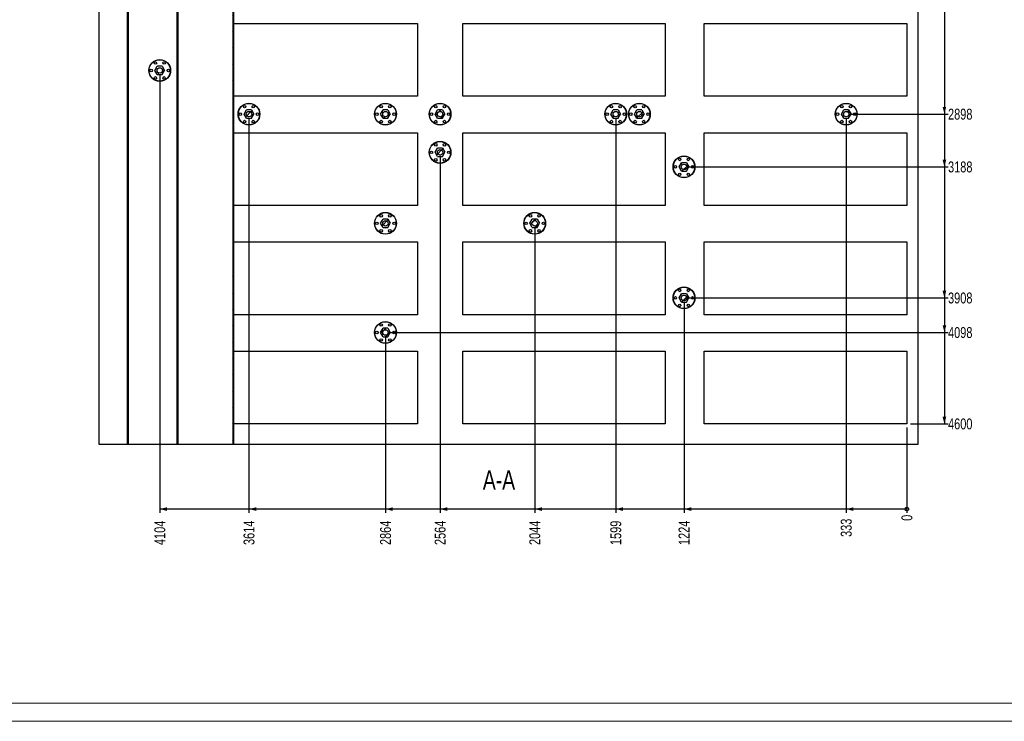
# Model space of a CAD drawing. Header units: millimetres. Extents: x 0 to 849, y 0 to 594.
# Tile 9 of 84: x 284 to 554, y 0 to 193. Entities that reach past the tile are written whole.
import ezdxf

# ---------------------------------------------------------------- set-up
doc = ezdxf.new("R2010")
doc.units = ezdxf.units.MM
for name, color, linetype in [('COTES', 1, 'Continuous'), ('NOTES', 6, 'Continuous'), ('TRAIT-FINS', 9, 'Continuous')]:
    doc.layers.add(name, color=color, linetype=linetype)
doc.layers.add('TRAIT-FORT', color=4, linetype='Continuous', lineweight=25)
doc.styles.add('SLDTEXTSTYLE0', font='TXT', dxfattribs={"width": 0.75})
doc.dimstyles.new('SLDDIMSTYLE1', dxfattribs={"dimtxt": 3, "dimasz": 0.333333, "dimexe": 0, "dimexo": 0.0625, "dimgap": 0.75, "dimtad": 0, "dimtih": 1, "dimtoh": 1, "dimdec": 0, "dimlfac": 20, "dimrnd": 1e-09, "dimdsep": 46, "dimtxsty": 'SLDTEXTSTYLE0', "dimblk1": 'ORIGIN', "dimblk2": 'ORIGIN', "dimsah": 1, "dimcen": 0.09, "dimadec": 0, "dimazin": 2, "dimtfac": 1, "dimtdec": 0, "dimtofl": 0, "dimtmove": 0, "dimatfit": 3, "dimldrblk": 'ORIGIN', "dimfxl": 1, "dimfrac": 2, "dimtolj": 1, "dimtzin": 12, "dimarcsym": 0})
doc.dimstyles.new('SLDDIMSTYLE2', dxfattribs={"dimtxt": 3, "dimasz": 2, "dimexe": 0, "dimexo": 0.0625, "dimgap": 0.75, "dimtad": 0, "dimtih": 1, "dimtoh": 1, "dimdec": 0, "dimlfac": 20, "dimrnd": 1e-09, "dimzin": 12, "dimdsep": 46, "dimtxsty": 'SLDTEXTSTYLE0', "dimsah": 1, "dimcen": 0.09, "dimadec": 0, "dimazin": 3, "dimtfac": 1, "dimtdec": 0, "dimtofl": 0, "dimtmove": 0, "dimatfit": 3, "dimfxl": 1, "dimfrac": 2, "dimtolj": 1, "dimtzin": 12, "dimarcsym": 0})

# ---------------------------------------------------------------- blocks, each defined once
blk = doc.blocks.new('_Origin')
at = {"color": 0, "linetype": 'ByBlock', "lineweight": -2}
blk.add_line((0, 0), (-1, 0), dxfattribs=at)
blk.add_circle((0, 0), 0.5, dxfattribs=at)
blk = doc.blocks.new('_D_1')
at = {"layer": 'COTES', "color": 1, "transparency": 16777216}
blk.add_line((527.27, 80.72), (527.27, 57.31), dxfattribs=at)
blk.add_blockref('_Origin', (527.27, 58.31), dxfattribs=at)
at = {"layer": 'COTES', "color": 1, "transparency": 16777216, "insert": (525.78, 55.09), "char_height": 3, "attachment_point": 1, "rotation": 90, "style": 'SLDTEXTSTYLE0'}
blk.add_mtext('0', dxfattribs=at)
blk = doc.blocks.new('_D_2')
at = {"layer": 'COTES', "color": 1, "transparency": 16777216}
for p, q in [((510.61, 165.83), (510.61, 57.31)), ((527.27, 58.31), (510.61, 58.31))]:
    blk.add_line(p, q, dxfattribs=at)
blk.add_solid([(510.61, 58.31), (512.61, 57.81), (512.61, 58.81)], dxfattribs=at)
at = {"layer": 'COTES', "color": 1, "transparency": 16777216, "insert": (509.12, 50.66), "char_height": 3, "attachment_point": 1, "rotation": 90, "style": 'SLDTEXTSTYLE0'}
blk.add_mtext('333', dxfattribs=at)
blk = doc.blocks.new('_D_3')
at = {"layer": 'COTES', "color": 1, "transparency": 16777216}
for p, q in [((466.06, 115.33), (466.06, 57.31)), ((510.61, 58.31), (466.06, 58.31))]:
    blk.add_line(p, q, dxfattribs=at)
blk.add_solid([(466.06, 58.31), (468.06, 57.81), (468.06, 58.81)], dxfattribs=at)
at = {"layer": 'COTES', "color": 1, "transparency": 16777216, "insert": (464.57, 48.44), "char_height": 3, "attachment_point": 1, "rotation": 90, "style": 'SLDTEXTSTYLE0'}
blk.add_mtext('1224', dxfattribs=at)
blk = doc.blocks.new('_D_4')
at = {"layer": 'COTES', "color": 1, "transparency": 16777216}
for p, q in [((447.31, 165.83), (447.31, 57.31)), ((466.06, 58.31), (447.31, 58.31))]:
    blk.add_line(p, q, dxfattribs=at)
blk.add_solid([(447.31, 58.31), (449.31, 57.81), (449.31, 58.81)], dxfattribs=at)
at = {"layer": 'COTES', "color": 1, "transparency": 16777216, "insert": (445.82, 48.44), "char_height": 3, "attachment_point": 1, "rotation": 90, "style": 'SLDTEXTSTYLE0'}
blk.add_mtext('1599', dxfattribs=at)
blk = doc.blocks.new('_D_5')
at = {"layer": 'COTES', "color": 1, "transparency": 16777216}
for p, q in [((425.06, 135.83), (425.06, 57.31)), ((447.31, 58.31), (425.06, 58.31))]:
    blk.add_line(p, q, dxfattribs=at)
blk.add_solid([(425.06, 58.31), (427.06, 57.81), (427.06, 58.81)], dxfattribs=at)
at = {"layer": 'COTES', "color": 1, "transparency": 16777216, "insert": (423.57, 48.44), "char_height": 3, "attachment_point": 1, "rotation": 90, "style": 'SLDTEXTSTYLE0'}
blk.add_mtext('2044', dxfattribs=at)
blk = doc.blocks.new('_D_6')
at = {"layer": 'COTES', "color": 1, "transparency": 16777216}
for p, q in [((399.06, 155.33), (399.06, 57.31)), ((425.06, 58.31), (399.06, 58.31))]:
    blk.add_line(p, q, dxfattribs=at)
blk.add_solid([(399.06, 58.31), (401.06, 57.81), (401.06, 58.81)], dxfattribs=at)
at = {"layer": 'COTES', "color": 1, "transparency": 16777216, "insert": (397.57, 48.44), "char_height": 3, "attachment_point": 1, "rotation": 90, "style": 'SLDTEXTSTYLE0'}
blk.add_mtext('2564', dxfattribs=at)
blk = doc.blocks.new('_D_7')
at = {"layer": 'COTES', "color": 1, "transparency": 16777216}
for p, q in [((384.06, 105.83), (384.06, 57.31)), ((399.06, 58.31), (384.06, 58.31))]:
    blk.add_line(p, q, dxfattribs=at)
blk.add_solid([(384.06, 58.31), (386.06, 57.81), (386.06, 58.81)], dxfattribs=at)
at = {"layer": 'COTES', "color": 1, "transparency": 16777216, "insert": (382.57, 48.44), "char_height": 3, "attachment_point": 1, "rotation": 90, "style": 'SLDTEXTSTYLE0'}
blk.add_mtext('2864', dxfattribs=at)
blk = doc.blocks.new('_D_8')
at = {"layer": 'COTES', "color": 1, "transparency": 16777216}
for p, q in [((346.56, 165.83), (346.56, 57.31)), ((384.06, 58.31), (346.56, 58.31))]:
    blk.add_line(p, q, dxfattribs=at)
blk.add_solid([(346.56, 58.31), (348.56, 57.81), (348.56, 58.81)], dxfattribs=at)
at = {"layer": 'COTES', "color": 1, "transparency": 16777216, "insert": (345.07, 48.44), "char_height": 3, "attachment_point": 1, "rotation": 90, "style": 'SLDTEXTSTYLE0'}
blk.add_mtext('3614', dxfattribs=at)
blk = doc.blocks.new('_D_9')
at = {"layer": 'COTES', "color": 1, "transparency": 16777216}
for p, q in [((322.06, 177.83), (322.06, 57.31)), ((346.56, 58.31), (322.06, 58.31))]:
    blk.add_line(p, q, dxfattribs=at)
blk.add_solid([(322.06, 58.31), (324.06, 57.81), (324.06, 58.81)], dxfattribs=at)
at = {"layer": 'COTES', "color": 1, "transparency": 16777216, "insert": (320.57, 48.44), "char_height": 3, "attachment_point": 1, "rotation": 90, "style": 'SLDTEXTSTYLE0'}
blk.add_mtext('4104', dxfattribs=at)
blk = doc.blocks.new('_D_16')
at = {"layer": 'COTES', "color": 1, "transparency": 16777216}
for p, q in [((537.59, 196.83), (537.59, 166.83)), ((511.61, 166.83), (538.59, 166.83))]:
    blk.add_line(p, q, dxfattribs=at)
blk.add_solid([(537.59, 166.83), (538.09, 168.83), (537.09, 168.83)], dxfattribs=at)
at = {"layer": 'COTES', "color": 1, "transparency": 16777216, "insert": (538.59, 168.32), "char_height": 3, "attachment_point": 1, "style": 'SLDTEXTSTYLE0'}
blk.add_mtext('2898', dxfattribs=at)
blk = doc.blocks.new('_D_17')
at = {"layer": 'COTES', "color": 1, "transparency": 16777216}
for p, q in [((537.59, 166.83), (537.59, 152.33)), ((467.06, 152.33), (538.59, 152.33))]:
    blk.add_line(p, q, dxfattribs=at)
blk.add_solid([(537.59, 152.33), (538.09, 154.33), (537.09, 154.33)], dxfattribs=at)
at = {"layer": 'COTES', "color": 1, "transparency": 16777216, "insert": (538.59, 153.82), "char_height": 3, "attachment_point": 1, "style": 'SLDTEXTSTYLE0'}
blk.add_mtext('3188', dxfattribs=at)
blk = doc.blocks.new('_D_18')
at = {"layer": 'COTES', "color": 1, "transparency": 16777216}
for p, q in [((537.59, 152.33), (537.59, 116.33)), ((467.06, 116.33), (538.59, 116.33))]:
    blk.add_line(p, q, dxfattribs=at)
blk.add_solid([(537.59, 116.33), (538.09, 118.33), (537.09, 118.33)], dxfattribs=at)
at = {"layer": 'COTES', "color": 1, "transparency": 16777216, "insert": (538.59, 117.82), "char_height": 3, "attachment_point": 1, "style": 'SLDTEXTSTYLE0'}
blk.add_mtext('3908', dxfattribs=at)
blk = doc.blocks.new('_D_19')
at = {"layer": 'COTES', "color": 1, "transparency": 16777216}
for p, q in [((537.59, 116.33), (537.59, 106.83)), ((385.06, 106.83), (538.59, 106.83))]:
    blk.add_line(p, q, dxfattribs=at)
blk.add_solid([(537.59, 106.83), (538.09, 108.83), (537.09, 108.83)], dxfattribs=at)
at = {"layer": 'COTES', "color": 1, "transparency": 16777216, "insert": (538.59, 108.32), "char_height": 3, "attachment_point": 1, "style": 'SLDTEXTSTYLE0'}
blk.add_mtext('4098', dxfattribs=at)
blk = doc.blocks.new('_D_20')
at = {"layer": 'COTES', "color": 1, "transparency": 16777216}
for p, q in [((537.59, 106.83), (537.59, 81.72)), ((528.27, 81.72), (538.59, 81.72))]:
    blk.add_line(p, q, dxfattribs=at)
blk.add_solid([(537.59, 81.72), (538.09, 83.72), (537.09, 83.72)], dxfattribs=at)
at = {"layer": 'COTES', "color": 1, "transparency": 16777216, "insert": (538.59, 83.21), "char_height": 3, "attachment_point": 1, "style": 'SLDTEXTSTYLE0'}
blk.add_mtext('4600', dxfattribs=at)

msp = doc.modelspace()

# ---------------------------------------------------------------- hatches: boundary and pattern name
at = {"layer": 'TRAIT-FINS'}
h = msp.add_hatch(dxfattribs=at)
h.set_pattern_fill('ANSI31', color=9, style=0)
h.paths.add_polyline_path([(313.094, 316.148), (313.094, 76.148), (313.344, 76.148), (313.344, 316.148)], flags=0)
h = msp.add_hatch(dxfattribs=at)
h.set_pattern_fill('ANSI31', color=9, style=0)
h.paths.add_polyline_path([(327.094, 76.148), (327.094, 316.148), (326.844, 316.148), (326.844, 76.148)], flags=0)
h = msp.add_hatch(dxfattribs=at)
h.set_pattern_fill('ANSI31', color=9, style=0)
h.paths.add_polyline_path([(342.344, 76.148), (342.344, 316.148), (342.094, 316.148), (342.094, 76.148)], flags=0)
h = msp.add_hatch(dxfattribs=at)
h.set_pattern_fill('ANSI31', color=9, scale=0.5, angle=3e-322, style=0)
h.paths.add_polyline_path([(323.386, 178.834), (322.722, 179.984), (321.394, 179.984), (320.73, 178.834), (321.394, 177.684), (322.722, 177.684)], flags=0)
edge = h.paths.add_edge_path(flags=0)
edge.add_arc((322.058, 178.834), 0.75, 0, 360)
h = msp.add_hatch(dxfattribs=at)
h.set_pattern_fill('ANSI32', color=9, style=0)
edge = h.paths.add_edge_path(flags=0)
edge.add_arc((322.058, 178.834), 0.75, 0, 360)
h = msp.add_hatch(dxfattribs=at)
h.set_pattern_fill('ANSI31', color=9, scale=0.5, angle=3e-322, style=0)
h.paths.add_polyline_path([(347.886, 166.834), (347.222, 167.984), (345.894, 167.984), (345.23, 166.834), (345.894, 165.684), (347.222, 165.684)], flags=0)
edge = h.paths.add_edge_path(flags=0)
edge.add_arc((346.558, 166.834), 0.75, 0, 360)
h = msp.add_hatch(dxfattribs=at)
h.set_pattern_fill('ANSI31', color=9, scale=0.5, angle=3e-322, style=0)
h.paths.add_polyline_path([(385.386, 166.834), (384.722, 167.984), (383.394, 167.984), (382.73, 166.834), (383.394, 165.684), (384.722, 165.684)], flags=0)
edge = h.paths.add_edge_path(flags=0)
edge.add_arc((384.058, 166.834), 0.75, 0, 360)
h = msp.add_hatch(dxfattribs=at)
h.set_pattern_fill('ANSI31', color=9, scale=0.5, angle=3e-322, style=0)
h.paths.add_polyline_path([(400.386, 166.834), (399.722, 167.984), (398.394, 167.984), (397.73, 166.834), (398.394, 165.684), (399.722, 165.684)], flags=0)
edge = h.paths.add_edge_path(flags=0)
edge.add_arc((399.058, 166.834), 0.75, 0, 360)
h = msp.add_hatch(dxfattribs=at)
h.set_pattern_fill('ANSI31', color=9, scale=0.5, angle=3e-322, style=0)
h.paths.add_polyline_path([(448.636, 166.834), (447.972, 167.984), (446.644, 167.984), (445.98, 166.834), (446.644, 165.684), (447.972, 165.684)], flags=0)
edge = h.paths.add_edge_path(flags=0)
edge.add_arc((447.308, 166.834), 0.75, 0, 360)
h = msp.add_hatch(dxfattribs=at)
h.set_pattern_fill('ANSI31', color=9, scale=0.5, angle=3e-322, style=0)
h.paths.add_polyline_path([(455.136, 166.834), (454.472, 167.984), (453.144, 167.984), (452.48, 166.834), (453.144, 165.684), (454.472, 165.684)], flags=0)
edge = h.paths.add_edge_path(flags=0)
edge.add_arc((453.808, 166.834), 0.75, 0, 360)
h = msp.add_hatch(dxfattribs=at)
h.set_pattern_fill('ANSI31', color=9, scale=0.5, angle=3e-322, style=0)
h.paths.add_polyline_path([(511.936, 166.834), (511.272, 167.984), (509.944, 167.984), (509.28, 166.834), (509.944, 165.684), (511.272, 165.684)], flags=0)
edge = h.paths.add_edge_path(flags=0)
edge.add_arc((510.608, 166.834), 0.75, 0, 360)
h = msp.add_hatch(dxfattribs=at)
h.set_pattern_fill('ANSI32', color=9, style=0)
edge = h.paths.add_edge_path(flags=0)
edge.add_arc((346.558, 166.834), 0.75, 0, 360)
h = msp.add_hatch(dxfattribs=at)
h.set_pattern_fill('ANSI32', color=9, style=0)
edge = h.paths.add_edge_path(flags=0)
edge.add_arc((384.058, 166.834), 0.75, 0, 360)
h = msp.add_hatch(dxfattribs=at)
h.set_pattern_fill('ANSI32', color=9, style=0)
edge = h.paths.add_edge_path(flags=0)
edge.add_arc((399.058, 166.834), 0.75, 0, 360)
h = msp.add_hatch(dxfattribs=at)
h.set_pattern_fill('ANSI32', color=9, style=0)
edge = h.paths.add_edge_path(flags=0)
edge.add_arc((447.308, 166.834), 0.75, 0, 360)
h = msp.add_hatch(dxfattribs=at)
h.set_pattern_fill('ANSI32', color=9, style=0)
edge = h.paths.add_edge_path(flags=0)
edge.add_arc((453.808, 166.834), 0.75, 0, 360)
h = msp.add_hatch(dxfattribs=at)
h.set_pattern_fill('ANSI32', color=9, style=0)
edge = h.paths.add_edge_path(flags=0)
edge.add_arc((510.608, 166.834), 0.75, 0, 360)
h = msp.add_hatch(dxfattribs=at)
h.set_pattern_fill('ANSI31', color=9, scale=0.5, angle=3e-322, style=0)
h.paths.add_polyline_path([(400.386, 156.334), (399.722, 157.484), (398.394, 157.484), (397.73, 156.334), (398.394, 155.184), (399.722, 155.184)], flags=0)
edge = h.paths.add_edge_path(flags=0)
edge.add_arc((399.058, 156.334), 0.75, 0, 360)
h = msp.add_hatch(dxfattribs=at)
h.set_pattern_fill('ANSI32', color=9, style=0)
edge = h.paths.add_edge_path(flags=0)
edge.add_arc((399.058, 156.334), 0.75, 0, 360)
h = msp.add_hatch(dxfattribs=at)
h.set_pattern_fill('ANSI31', color=9, scale=0.5, angle=3e-322, style=0)
h.paths.add_polyline_path([(467.386, 152.334), (466.722, 153.484), (465.394, 153.484), (464.73, 152.334), (465.394, 151.184), (466.722, 151.184)], flags=0)
edge = h.paths.add_edge_path(flags=0)
edge.add_arc((466.058, 152.334), 0.75, 0, 360)
h = msp.add_hatch(dxfattribs=at)
h.set_pattern_fill('ANSI32', color=9, style=0)
edge = h.paths.add_edge_path(flags=0)
edge.add_arc((466.058, 152.334), 0.75, 0, 360)
h = msp.add_hatch(dxfattribs=at)
h.set_pattern_fill('ANSI31', color=9, scale=0.5, angle=3e-322, style=0)
h.paths.add_polyline_path([(385.386, 136.834), (384.722, 137.984), (383.394, 137.984), (382.73, 136.834), (383.394, 135.684), (384.722, 135.684)], flags=0)
edge = h.paths.add_edge_path(flags=0)
edge.add_arc((384.058, 136.834), 0.75, 0, 360)
h = msp.add_hatch(dxfattribs=at)
h.set_pattern_fill('ANSI31', color=9, scale=0.5, angle=3e-322, style=0)
h.paths.add_polyline_path([(426.386, 136.834), (425.722, 137.984), (424.394, 137.984), (423.73, 136.834), (424.394, 135.684), (425.722, 135.684)], flags=0)
edge = h.paths.add_edge_path(flags=0)
edge.add_arc((425.058, 136.834), 0.75, 0, 360)
h = msp.add_hatch(dxfattribs=at)
h.set_pattern_fill('ANSI32', color=9, style=0)
edge = h.paths.add_edge_path(flags=0)
edge.add_arc((384.058, 136.834), 0.75, 0, 360)
h = msp.add_hatch(dxfattribs=at)
h.set_pattern_fill('ANSI32', color=9, style=0)
edge = h.paths.add_edge_path(flags=0)
edge.add_arc((425.058, 136.834), 0.75, 0, 360)
h = msp.add_hatch(dxfattribs=at)
h.set_pattern_fill('ANSI31', color=9, scale=0.5, angle=3e-322, style=0)
h.paths.add_polyline_path([(467.386, 116.334), (466.722, 117.484), (465.394, 117.484), (464.73, 116.334), (465.394, 115.184), (466.722, 115.184)], flags=0)
edge = h.paths.add_edge_path(flags=0)
edge.add_arc((466.058, 116.334), 0.75, 0, 360)
h = msp.add_hatch(dxfattribs=at)
h.set_pattern_fill('ANSI32', color=9, style=0)
edge = h.paths.add_edge_path(flags=0)
edge.add_arc((466.058, 116.334), 0.75, 0, 360)
h = msp.add_hatch(dxfattribs=at)
h.set_pattern_fill('ANSI31', color=9, scale=0.5, angle=3e-322, style=0)
h.paths.add_polyline_path([(385.386, 106.834), (384.722, 107.984), (383.394, 107.984), (382.73, 106.834), (383.394, 105.684), (384.722, 105.684)], flags=0)
edge = h.paths.add_edge_path(flags=0)
edge.add_arc((384.058, 106.834), 0.75, 0, 360)
h = msp.add_hatch(dxfattribs=at)
h.set_pattern_fill('ANSI32', color=9, style=0)
edge = h.paths.add_edge_path(flags=0)
edge.add_arc((384.058, 106.834), 0.75, 0, 360)

# ---------------------------------------------------------------- linework, layer by layer
at = {"color": 7, "linetype": 'Continuous', "lineweight": 18}
for p, q in [((836, 5), (5, 5)), ((841, 0), (0, 0))]:
    msp.add_line(p, q, dxfattribs=at)
at = {"layer": 'TRAIT-FORT', "color": 4, "linetype": 'Continuous', "lineweight": 25}
for p, q in [((305.344, 316.148), (305.344, 76.148)), ((313.094, 316.148), (313.094, 76.148)), ((313.344, 316.148), (313.344, 76.148)), ((326.844, 76.148), (326.844, 316.148)), ((327.094, 76.148), (327.094, 316.148)), ((342.094, 316.148), (342.094, 76.148)), ((342.344, 316.148), (342.344, 76.148)), ((530.344, 76.148), (530.344, 316.148)), ((342.344, 191.724), (392.819, 191.724)), ((392.819, 191.724), (392.819, 171.724)), ((405.319, 171.724), (405.319, 191.724)), ((405.319, 191.724), (460.919, 191.724)), ((460.919, 191.724), (460.919, 171.724)), ((471.569, 171.724), (471.569, 191.724)), ((471.569, 191.724), (527.269, 191.724)), ((527.269, 191.724), (527.269, 171.724)), ((320.73, 178.834), (321.394, 179.984)), ((321.394, 177.684), (320.73, 178.834)), ((322.722, 179.984), (321.394, 179.984)), ((322.722, 179.984), (323.386, 178.834)), ((322.722, 177.684), (323.386, 178.834)), ((321.394, 177.684), (322.722, 177.684)), ((392.819, 171.724), (342.344, 171.724)), ((460.919, 171.724), (405.319, 171.724)), ((527.269, 171.724), (471.569, 171.724)), ((345.23, 166.834), (345.894, 167.984)), ((347.222, 167.984), (345.894, 167.984)), ((347.222, 167.984), (347.886, 166.834)), ((382.73, 166.834), (383.394, 167.984)), ((384.722, 167.984), (383.394, 167.984)), ((384.722, 167.984), (385.386, 166.834)), ((397.73, 166.834), (398.394, 167.984)), ((399.722, 167.984), (398.394, 167.984)), ((399.722, 167.984), (400.386, 166.834)), ((445.98, 166.834), (446.644, 167.984)), ((447.972, 167.984), (446.644, 167.984)), ((447.972, 167.984), (448.636, 166.834)), ((452.48, 166.834), (453.144, 167.984)), ((454.472, 167.984), (453.144, 167.984)), ((454.472, 167.984), (455.136, 166.834)), ((509.28, 166.834), (509.944, 167.984)), ((511.272, 167.984), (509.944, 167.984)), ((511.272, 167.984), (511.936, 166.834)), ((345.894, 165.684), (345.23, 166.834)), ((345.894, 165.684), (347.222, 165.684)), ((347.222, 165.684), (347.886, 166.834)), ((383.394, 165.684), (382.73, 166.834)), ((383.394, 165.684), (384.722, 165.684)), ((384.722, 165.684), (385.386, 166.834)), ((398.394, 165.684), (397.73, 166.834)), ((398.394, 165.684), (399.722, 165.684)), ((399.722, 165.684), (400.386, 166.834)), ((446.644, 165.684), (445.98, 166.834)), ((446.644, 165.684), (447.972, 165.684)), ((447.972, 165.684), (448.636, 166.834)), ((453.144, 165.684), (452.48, 166.834)), ((453.144, 165.684), (454.472, 165.684)), ((454.472, 165.684), (455.136, 166.834)), ((509.944, 165.684), (509.28, 166.834)), ((509.944, 165.684), (511.272, 165.684)), ((511.272, 165.684), (511.936, 166.834)), ((342.344, 161.724), (392.819, 161.724)), ((392.819, 161.724), (392.819, 141.724)), ((405.319, 141.724), (405.319, 161.724)), ((405.319, 161.724), (460.919, 161.724)), ((460.919, 161.724), (460.919, 141.724)), ((471.569, 141.724), (471.569, 161.724)), ((471.569, 161.724), (527.269, 161.724)), ((527.269, 161.724), (527.269, 141.724)), ((397.73, 156.334), (398.394, 157.484)), ((399.722, 157.484), (398.394, 157.484)), ((399.722, 157.484), (400.386, 156.334)), ((398.394, 155.184), (397.73, 156.334)), ((398.394, 155.184), (399.722, 155.184)), ((399.722, 155.184), (400.386, 156.334)), ((464.73, 152.334), (465.394, 153.484)), ((465.394, 151.184), (464.73, 152.334)), ((466.722, 153.484), (465.394, 153.484)), ((466.722, 153.484), (467.386, 152.334)), ((466.722, 151.184), (467.386, 152.334)), ((465.394, 151.184), (466.722, 151.184)), ((392.819, 141.724), (342.344, 141.724)), ((460.919, 141.724), (405.319, 141.724)), ((527.269, 141.724), (471.569, 141.724)), ((382.73, 136.834), (383.394, 137.984)), ((384.722, 137.984), (383.394, 137.984)), ((384.722, 137.984), (385.386, 136.834)), ((423.73, 136.834), (424.394, 137.984)), ((425.722, 137.984), (424.394, 137.984)), ((425.722, 137.984), (426.386, 136.834)), ((383.394, 135.684), (382.73, 136.834)), ((383.394, 135.684), (384.722, 135.684)), ((384.722, 135.684), (385.386, 136.834)), ((424.394, 135.684), (423.73, 136.834)), ((424.394, 135.684), (425.722, 135.684)), ((425.722, 135.684), (426.386, 136.834)), ((342.344, 131.724), (392.819, 131.724)), ((392.819, 131.724), (392.819, 111.724)), ((405.319, 111.724), (405.319, 131.724)), ((405.319, 131.724), (460.919, 131.724)), ((460.919, 131.724), (460.919, 111.724)), ((471.569, 111.724), (471.569, 131.724)), ((471.569, 131.724), (527.269, 131.724)), ((527.269, 131.724), (527.269, 111.724)), ((464.73, 116.334), (465.394, 117.484)), ((465.394, 115.184), (464.73, 116.334)), ((466.722, 117.484), (465.394, 117.484)), ((466.722, 117.484), (467.386, 116.334)), ((466.722, 115.184), (467.386, 116.334)), ((465.394, 115.184), (466.722, 115.184)), ((392.819, 111.724), (342.344, 111.724)), ((460.919, 111.724), (405.319, 111.724)), ((527.269, 111.724), (471.569, 111.724)), ((382.73, 106.834), (383.394, 107.984)), ((383.394, 105.684), (382.73, 106.834)), ((384.722, 107.984), (383.394, 107.984)), ((383.394, 105.684), (384.722, 105.684)), ((384.722, 107.984), (385.386, 106.834)), ((384.722, 105.684), (385.386, 106.834)), ((342.344, 101.724), (392.819, 101.724)), ((392.819, 101.724), (392.819, 81.724)), ((405.319, 81.724), (405.319, 101.724)), ((405.319, 101.724), (460.919, 101.724)), ((460.919, 101.724), (460.919, 81.724)), ((471.569, 81.724), (471.569, 101.724)), ((471.569, 101.724), (527.269, 101.724)), ((527.269, 101.724), (527.269, 81.724)), ((392.819, 81.724), (342.344, 81.724)), ((460.919, 81.724), (405.319, 81.724)), ((527.269, 81.724), (471.569, 81.724)), ((305.344, 76.148), (313.094, 76.148)), ((313.094, 76.148), (313.344, 76.148)), ((313.344, 76.148), (326.844, 76.148)), ((326.844, 76.148), (327.094, 76.148)), ((327.094, 76.148), (342.094, 76.148)), ((342.094, 76.148), (342.344, 76.148)), ((342.344, 76.148), (530.344, 76.148))]:
    msp.add_line(p, q, dxfattribs=at)
for centre, radius in [((322.058, 178.834), 3), ((322.058, 178.834), 2.95), ((320.871, 180.891), 0.35), ((323.246, 180.891), 0.35), ((319.683, 178.834), 0.35), ((322.058, 178.834), 0.75), ((324.433, 178.834), 0.35), ((320.871, 176.777), 0.35), ((323.246, 176.777), 0.35), ((346.558, 166.834), 3), ((346.558, 166.834), 2.95), ((345.371, 168.891), 0.35), ((347.746, 168.891), 0.35), ((384.058, 166.834), 3), ((384.058, 166.834), 2.95), ((382.871, 168.891), 0.35), ((385.246, 168.891), 0.35), ((399.058, 166.834), 3), ((399.058, 166.834), 2.95), ((397.871, 168.891), 0.35), ((400.246, 168.891), 0.35), ((447.308, 166.834), 3), ((447.308, 166.834), 2.95), ((446.121, 168.891), 0.35), ((448.496, 168.891), 0.35), ((453.808, 166.834), 3), ((453.808, 166.834), 2.95), ((452.621, 168.891), 0.35), ((454.996, 168.891), 0.35), ((510.608, 166.834), 3), ((510.608, 166.834), 2.95), ((509.421, 168.891), 0.35), ((511.796, 168.891), 0.35), ((344.183, 166.834), 0.35), ((345.371, 164.777), 0.35), ((346.558, 166.834), 0.75), ((347.746, 164.777), 0.35), ((348.933, 166.834), 0.35), ((381.683, 166.834), 0.35), ((382.871, 164.777), 0.35), ((384.058, 166.834), 0.75), ((385.246, 164.777), 0.35), ((386.433, 166.834), 0.35), ((396.683, 166.834), 0.35), ((397.871, 164.777), 0.35), ((399.058, 166.834), 0.75), ((400.246, 164.777), 0.35), ((401.433, 166.834), 0.35), ((444.933, 166.834), 0.35), ((446.121, 164.777), 0.35), ((447.308, 166.834), 0.75), ((448.496, 164.777), 0.35), ((449.683, 166.834), 0.35), ((451.433, 166.834), 0.35), ((452.621, 164.777), 0.35), ((453.808, 166.834), 0.75), ((454.996, 164.777), 0.35), ((456.183, 166.834), 0.35), ((508.233, 166.834), 0.35), ((509.421, 164.777), 0.35), ((510.608, 166.834), 0.75), ((511.796, 164.777), 0.35), ((512.983, 166.834), 0.35), ((399.058, 156.334), 3), ((399.058, 156.334), 2.95), ((397.871, 158.391), 0.35), ((399.058, 156.334), 0.75), ((400.246, 158.391), 0.35), ((396.683, 156.334), 0.35), ((397.871, 154.277), 0.35), ((400.246, 154.277), 0.35), ((401.433, 156.334), 0.35), ((466.058, 152.334), 3), ((466.058, 152.334), 2.95), ((464.871, 154.391), 0.35), ((467.246, 154.391), 0.35), ((463.683, 152.334), 0.35), ((466.058, 152.334), 0.75), ((468.433, 152.334), 0.35), ((464.871, 150.277), 0.35), ((467.246, 150.277), 0.35), ((384.058, 136.834), 3), ((384.058, 136.834), 2.95), ((382.871, 138.891), 0.35), ((385.246, 138.891), 0.35), ((425.058, 136.834), 3), ((425.058, 136.834), 2.95), ((423.871, 138.891), 0.35), ((426.246, 138.891), 0.35), ((381.683, 136.834), 0.35), ((384.058, 136.834), 0.75), ((386.433, 136.834), 0.35), ((422.683, 136.834), 0.35), ((425.058, 136.834), 0.75), ((427.433, 136.834), 0.35), ((382.871, 134.777), 0.35), ((385.246, 134.777), 0.35), ((423.871, 134.777), 0.35), ((426.246, 134.777), 0.35), ((466.058, 116.334), 3), ((466.058, 116.334), 2.95), ((463.683, 116.334), 0.35), ((464.871, 118.391), 0.35), ((466.058, 116.334), 0.75), ((467.246, 118.391), 0.35), ((468.433, 116.334), 0.35), ((464.871, 114.277), 0.35), ((467.246, 114.277), 0.35), ((384.058, 106.834), 3), ((384.058, 106.834), 2.95), ((382.871, 108.891), 0.35), ((385.246, 108.891), 0.35), ((381.683, 106.834), 0.35), ((384.058, 106.834), 0.75), ((386.433, 106.834), 0.35), ((382.871, 104.777), 0.35), ((385.246, 104.777), 0.35)]:
    msp.add_circle(centre, radius, dxfattribs=at)

# ---------------------------------------------------------------- texts
at = {"layer": 'NOTES', "color": 211, "insert": (415.237, 68.979), "char_height": 5.2917, "attachment_point": 2, "style": 'SLDTEXTSTYLE0'}
msp.add_mtext('A-A', dxfattribs=at)

# ---------------------------------------------------------------- dimensions: what is measured, and where the dimension line sits
at = {"layer": 'COTES', "color": 1}
for feature_location, offset, dtype, origin, dimstyle, picture, middle in [((384.058, 106.834), (154.528, 0), 0, (527.269, 311.724), 'SLDDIMSTYLE2', '_D_19', (543.019, 106.834)), ((466.058, 152.334), (72.528, 0), 0, (527.269, 311.724), 'SLDDIMSTYLE2', '_D_17', (543.019, 152.334)), ((466.058, 116.334), (72.528, 0), 0, (527.269, 311.724), 'SLDDIMSTYLE2', '_D_18', (543.019, 116.334)), ((510.608, 166.834), (27.978, 0), 0, (527.269, 311.724), 'SLDDIMSTYLE2', '_D_16', (543.019, 166.834)), ((527.269, 81.724), (11.317, 0), 0, (527.269, 311.724), 'SLDDIMSTYLE2', '_D_20', (543.019, 81.724)), ((322.058, 178.834), (0, -121.523), 1, (527.269, 81.724), 'SLDDIMSTYLE2', '_D_9', (322.058, 52.878)), ((346.558, 166.834), (0, -109.523), 1, (527.269, 81.724), 'SLDDIMSTYLE2', '_D_8', (346.558, 52.878)), ((447.308, 166.834), (0, -109.523), 1, (527.269, 81.724), 'SLDDIMSTYLE2', '_D_4', (447.308, 52.878)), ((510.608, 166.834), (0, -109.523), 1, (527.269, 81.724), 'SLDDIMSTYLE2', '_D_2', (510.608, 53.986)), ((399.058, 156.334), (0, -99.023), 1, (527.269, 81.724), 'SLDDIMSTYLE2', '_D_6', (399.058, 52.878)), ((425.058, 136.834), (0, -79.523), 1, (527.269, 81.724), 'SLDDIMSTYLE2', '_D_5', (425.058, 52.878)), ((466.058, 116.334), (0, -59.023), 1, (527.269, 81.724), 'SLDDIMSTYLE2', '_D_3', (466.058, 52.878)), ((384.058, 106.834), (0, -49.523), 1, (527.269, 81.724), 'SLDDIMSTYLE2', '_D_7', (384.058, 52.878)), ((527.269353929, 81.723970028), (0, -24.41306043), 1, (527.269353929, 81.723970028), 'SLDDIMSTYLE1', '_D_1', (527.269353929, 56.202576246))]:
    dim = msp.add_ordinate_dim(feature_location=feature_location, offset=offset, dtype=dtype, origin=origin, dimstyle=dimstyle, dxfattribs=at)
    dim.commit()
    dim.dimension.update_dxf_attribs({"geometry": picture, "text_midpoint": middle})

doc.saveas('drawing.dxf')
